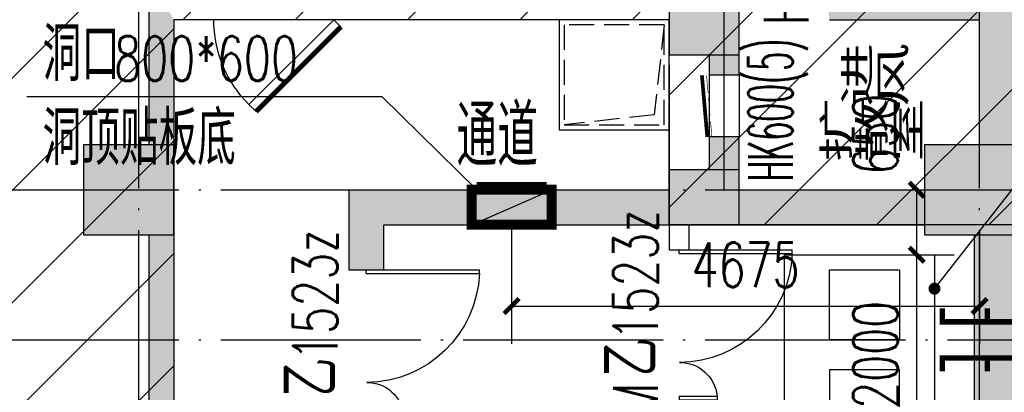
# Model space of a CAD drawing. Extents: x 797781 to 1255204, y 21234 to 1024248.
# Tile 65 of 256: x 979320 to 989156, y 95318 to 99042. Entities that reach past the tile are written whole.
import ezdxf

# ---------------------------------------------------------------- set-up
doc = ezdxf.new("R2010")
doc.units = 0
doc.header["$LTSCALE"] = 1000
doc.header["$MEASUREMENT"] = 0
doc.linetypes.add('230303生产综合楼-平面图_t8$0$DASH', pattern=[0.35, 0.25, -0.1])
doc.linetypes.add('230303生产综合楼-平面图_t8$0$DOTE', pattern=[2.42, 2, -0.2, 0.02, -0.2])
for name, color, linetype in [('230303生产综合楼-平面图_t8$0$AX-DK-RFK$0$$7$WINDOW', 4, 'Continuous'), ('230303生产综合楼-平面图_t8$0$AX-DK-RFK$0$$7$WINDOW_TEXT', 7, 'Continuous'), ('230303生产综合楼-平面图_t8$0$COLUMN', 40, 'Continuous'), ('230303生产综合楼-平面图_t8$0$DIM_LEAD', 3, 'Continuous'), ('230303生产综合楼-平面图_t8$0$DOOR_FIRE', 4, 'Continuous'), ('230303生产综合楼-平面图_t8$0$DOOR_FIRE_TEXT', 7, 'Continuous'), ('230303生产综合楼-平面图_t8$0$DOTE', 1, '230303生产综合楼-平面图_t8$0$DOTE'), ('230303生产综合楼-平面图_t8$0$DUCT-加压送风管', 1, 'Continuous'), ('230303生产综合楼-平面图_t8$0$PUB_DIM', 3, 'Continuous'), ('230303生产综合楼-平面图_t8$0$PUB_HATCH', 8, 'Continuous'), ('230303生产综合楼-平面图_t8$0$PUB_TEXT', 7, 'Continuous'), ('230303生产综合楼-平面图_t8$0$WALL', 40, 'Continuous'), ('230303生产综合楼-平面图_t8$0$WINDOW', 4, 'Continuous'), ('230303生产综合楼-平面图_t8$0$WINDOW_TEXT', 7, 'Continuous'), ('230303生产综合楼-平面图_t8$0$人防门', 1, 'Continuous'), ('230303生产综合楼-平面图_t8$0$条件', 7, 'Continuous'), ('230303生产综合楼-平面图_t8$0$板洞', 6, 'Continuous'), ('PUB_HATCH', 8, 'Continuous'), ('VALVE_消防', 7, 'Continuous')]:
    doc.layers.add(name, color=color, linetype=linetype)
doc.styles.add('230303生产综合楼-平面图_t8$0$_HZTXT', font='@HZTXT_E', dxfattribs={"width": 0.7, "bigfont": '@@HZTXT'})
doc.styles.add('230303生产综合楼-平面图_t8$0$_TCH_DIM', font='SIMPLEX', dxfattribs={"bigfont": 'GBCBIG'})
doc.styles.add('230303生产综合楼-平面图_T8$0$_TCH_DIM_T3', font='SIMPLEX', dxfattribs={"width": 0.705882, "bigfont": 'GBCBIG'})
doc.styles.add('230303生产综合楼-平面图_t8$0$_TCH_WINDOW', font='SIMPLEX', dxfattribs={"height": 3.5, "bigfont": 'GBCBIG'})
doc.styles.add('230303生产综合楼-平面图_t8$0$AX-DK-RFK$0$$7$_TCH_WINDOW', font='SIMPLEX.shx', dxfattribs={"width": 0.7, "height": 3.5, "bigfont": 'GBCBIG.shx'})
doc.styles.add('230303生产综合楼-平面图_t8$0$探索者', font='01-TSSDENG', dxfattribs={"width": 0.7, "bigfont": '02-TSSDCHN'})
doc.dimstyles.new('230303生产综合楼-平面图_T8$0$_TCH_ARCH&&150', dxfattribs={"dimtxt": 446.25, "dimasz": 150, "dimexe": 375, "dimexo": 450, "dimgap": 189.375, "dimtad": 1, "dimdec": 0, "dimzin": 0, "dimdsep": 46, "dimtxsty": '230303生产综合楼-平面图_T8$0$_TCH_DIM_T3', "dimblk": '230303生产综合楼-平面图_t8$0$_ArchTick', "dimcen": 0.09, "dimclrt": 7, "dimazin": 2, "dimtfac": 1, "dimtdec": 0, "dimtix": 1, "dimtmove": 2, "dimatfit": 3, "dimfxl": 1, "dimtolj": 1, "dimtzin": 0, "dimarcsym": 0})

# ---------------------------------------------------------------- blocks, each defined once
blk = doc.blocks.new('$VALVE$00000547')
at = {"const_width": 30}
for points in [[(0, 100), (-250, 100), (-250, 175)], [(0, 100), (0, 175)], [(0, 100), (250, 100), (250, 175)], [(-250, -175), (-250, -100), (0, -100)], [(0, -175), (0, -100)], [(250, -175), (250, -100), (0, -100)]]:
    blk.add_lwpolyline(points, dxfattribs=at)
blk = doc.blocks.new('230303生产综合楼-平面图_t8$0$jsk')
for points in [[(-598519.5, 378577.1), (-596519.5, 378577.1), (-596519.5, 377077.1), (-598519.5, 377077.1)], [(-598369.5, 377427.1), (-597669.5, 377427.1), (-597669.5, 378127.1), (-598369.5, 378127.1)], [(-596669.5, 377427.1), (-597369.5, 377427.1), (-597369.5, 378127.1), (-596669.5, 378127.1)]]:
    blk.add_lwpolyline(points, close=True)
blk = doc.blocks.new('230303生产综合楼-平面图_t8$0$_ArchTick')
at = {"color": 0, "linetype": 'ByBlock', "const_width": 0.3}
blk.add_lwpolyline([(-0.5, -0.5), (0.5, 0.5)], dxfattribs=at)
blk = doc.blocks.new('*D6554')
at = {"layer": '230303生产综合楼-平面图_t8$0$PUB_DIM', "color": 0, "lineweight": -2, "transparency": 16777216}
for p, q in [((670866.4, -258418.2), (671563.8, -258418.2)), ((671188.8, -259068.2), (671188.8, -258418.2)), ((670866.4, -259068.2), (671563.8, -259068.2))]:
    blk.add_line(p, q, dxfattribs=at)
at = {"layer": 'Defpoints', "color": 0, "transparency": 16777216}
for p in [(670416.4, -258418.2), (671188.8, -258418.2), (670416.4, -259068.2)]:
    blk.add_point(p, dxfattribs=at)
at = {"layer": '230303生产综合楼-平面图_t8$0$PUB_DIM', "color": 0, "lineweight": -2, "transparency": 16777216, "xscale": 150, "yscale": 150, "zscale": 150}
for p, rotation in [((671188.8, -258418.2), 90), ((671188.8, -259068.2), 270)]:
    blk.add_blockref('230303生产综合楼-平面图_t8$0$_ArchTick', p, dxfattribs=dict(at, rotation=rotation))
at = {"layer": '230303生产综合楼-平面图_t8$0$PUB_DIM', "color": 7, "transparency": 16777216, "insert": (670776.3, -257863.2), "char_height": 446.25, "attachment_point": 5, "rotation": 90, "style": '230303生产综合楼-平面图_T8$0$_TCH_DIM_T3'}
blk.add_mtext('\\A1;650', dxfattribs=at)
blk = doc.blocks.new('*D6555')
at = {"layer": '230303生产综合楼-平面图_t8$0$PUB_DIM', "color": 0, "lineweight": -2, "transparency": 16777216}
for p, q in [((670866.4, -259068.2), (671563.8, -259068.2)), ((671188.8, -261068.2), (671188.8, -259068.2)), ((670866.4, -261068.2), (671563.8, -261068.2))]:
    blk.add_line(p, q, dxfattribs=at)
at = {"layer": 'Defpoints', "color": 0, "transparency": 16777216}
for p in [(670416.4, -259068.2), (671188.8, -259068.2), (670416.4, -261068.2)]:
    blk.add_point(p, dxfattribs=at)
at = {"layer": '230303生产综合楼-平面图_t8$0$PUB_DIM', "color": 0, "lineweight": -2, "transparency": 16777216, "xscale": 150, "yscale": 150, "zscale": 150}
for p, rotation in [((671188.8, -259068.2), 90), ((671188.8, -261068.2), 270)]:
    blk.add_blockref('230303生产综合楼-平面图_t8$0$_ArchTick', p, dxfattribs=dict(at, rotation=rotation))
at = {"layer": '230303生产综合楼-平面图_t8$0$PUB_DIM', "color": 7, "transparency": 16777216, "insert": (670776.3, -260068.2), "char_height": 446.25, "attachment_point": 5, "rotation": 90, "style": '230303生产综合楼-平面图_T8$0$_TCH_DIM_T3'}
blk.add_mtext('\\A1;2000', dxfattribs=at)
blk = doc.blocks.new('*D6523')
at = {"layer": '230303生产综合楼-平面图_t8$0$PUB_DIM', "color": 0, "lineweight": -2, "transparency": 16777216}
for p, q in [((699778.9, -266653.1), (699778.9, -267791.3)), ((704454, -266653.1), (704454, -267791.3)), ((699778.9, -267416.3), (704454, -267416.3))]:
    blk.add_line(p, q, dxfattribs=at)
at = {"layer": 'Defpoints', "color": 0, "transparency": 16777216}
for p in [(699778.9, -266203.1), (704454, -266203.1), (704454, -267416.3)]:
    blk.add_point(p, dxfattribs=at)
at = {"layer": '230303生产综合楼-平面图_t8$0$PUB_DIM', "color": 0, "lineweight": -2, "transparency": 16777216, "xscale": 150, "yscale": 150, "zscale": 150, "rotation": 180}
blk.add_blockref('230303生产综合楼-平面图_t8$0$_ArchTick', (699778.9, -267416.3), dxfattribs=at)
at = {"layer": '230303生产综合楼-平面图_t8$0$PUB_DIM', "color": 0, "lineweight": -2, "transparency": 16777216, "xscale": 150, "yscale": 150, "zscale": 150}
blk.add_blockref('230303生产综合楼-平面图_t8$0$_ArchTick', (704454, -267416.3), dxfattribs=at)
at = {"layer": '230303生产综合楼-平面图_t8$0$PUB_DIM', "color": 7, "transparency": 16777216, "insert": (702116.4, -267003.8), "char_height": 446.25, "attachment_point": 5, "style": '230303生产综合楼-平面图_T8$0$_TCH_DIM_T3'}
blk.add_mtext('\\A1;4675', dxfattribs=at)
blk = doc.blocks.new('230303生产综合楼-平面图_t8$0$1000集水坑')
at = {"layer": '230303生产综合楼-平面图_t8$0$人防门', "color": 6}
blk.add_lwpolyline([(0, 1100), (1100, 1100), (1100, 0), (0, 0)], close=True, dxfattribs=at)
at = {"layer": '230303生产综合楼-平面图_t8$0$人防门', "color": 6, "linetype": '230303生产综合楼-平面图_t8$0$DASH'}
blk.add_lwpolyline([(50, 1050), (1050, 1050), (1050, 50), (50, 50)], close=True, dxfattribs=at)
blk.add_lwpolyline([(50, 1050), (150, 150), (1050, 50)], dxfattribs=at)
blk = doc.blocks.new('*D3178')
at = {"layer": '230303生产综合楼-平面图_t8$0$PUB_DIM', "color": 0, "lineweight": -2, "transparency": 16777216}
for p, q in [((979555, 94842.3), (978645.7, 94842.3)), ((979020.7, 94292.3), (979020.7, 94842.3)), ((979555, 94292.3), (978645.7, 94292.3))]:
    blk.add_line(p, q, dxfattribs=at)
at = {"layer": 'Defpoints', "color": 0, "transparency": 16777216}
for p in [(979020.7, 94842.3), (980005, 94842.3), (980005, 94292.3)]:
    blk.add_point(p, dxfattribs=at)
at = {"layer": '230303生产综合楼-平面图_t8$0$PUB_DIM', "color": 0, "lineweight": -2, "transparency": 16777216, "xscale": 150, "yscale": 150, "zscale": 150}
for p, rotation in [((979020.7, 94842.3), 90), ((979020.7, 94292.3), 270)]:
    blk.add_blockref('230303生产综合楼-平面图_t8$0$_ArchTick', p, dxfattribs=dict(at, rotation=rotation))
at = {"layer": '230303生产综合楼-平面图_t8$0$PUB_DIM', "color": 7, "transparency": 16777216, "insert": (978608.2, 95275.8), "char_height": 446.25, "attachment_point": 5, "rotation": 90, "style": '230303生产综合楼-平面图_T8$0$_TCH_DIM_T3'}
blk.add_mtext('\\A1;550', dxfattribs=at)
blk = doc.blocks.new('_FZH')
blk.add_lwpolyline([(-0.5, -0.5), (0.5, -0.5), (0.5, 0.5), (-0.5, 0.5)], close=True)
at = {"layer": 'PUB_HATCH'}
blk.add_solid([(-0.5, -0.5), (0.5, -0.5), (-0.5, 0.5), (0.5, 0.5)], dxfattribs=at)
blk = doc.blocks.new('230303生产综合楼-平面图_t8$0$$DorLib2D$00000085')
for p, q in [((-0.2071, 0.8321), (-0.1482, 0.891)), ((0.5, 0.125), (-0.2071, 0.8321)), ((0.5, 0.125), (0.5589, 0.1839))]:
    blk.add_line(p, q)
at = {"const_width": 0.0417}
blk.add_lwpolyline([(0.5589, 0.1839), (-0.1482, 0.891)], dxfattribs=at)
blk.add_arc((0.5, 0.125), 1, 135, 180)
blk = doc.blocks.new('230303生产综合楼-平面图_t8$0$$DorLib2D$00000225')
at = {"color": 0}
for p, q in [((0.475, -0.0014), (0.475, 0.7521)), ((0.475, 0.7521), (0.5, 0.7521)), ((0.5, -0.0014), (0.5, 0.7521)), ((-0.5, 0), (-0.5, 0.252)), ((-0.475, 0.252), (-0.5, 0.252)), ((-0.475, 0), (-0.475, 0.252)), ((-0.475, 0), (-0.5, 0)), ((0.475, -0.0014), (0.5, -0.0014))]:
    blk.add_line(p, q, dxfattribs=at)
for centre, radius, start, end in [((0.5046, -0.0019), 0.7546, 92.24927, 179.72377), ((-0.5008, 0.0026), 0.2508, 359.78987, 84.09744)]:
    blk.add_arc(centre, radius, start, end, dxfattribs=at)
blk = doc.blocks.new('230303生产综合楼-平面图_t8$0$AX-DK-RFK$0$$7$$DorLib2D$00000249')
at = {"color": 0}
for points, const_width in [([(-0.504, 0.274), (0.492, 0.361)], 0.06), ([(-0.5, 0.2), (-0.254, 0.221)], 0.01), ([(-0.156, 0.23), (0.13, 0.255)], 0.01), ([(0.207, 0.262), (0.496, 0.287)], 0.01)]:
    blk.add_lwpolyline(points, dxfattribs=dict(at, const_width=const_width))
blk = doc.blocks.new('230303生产综合楼-平面图_t8$0$-1FXHS1')
at = {"color": 0, "rotation": 90}
blk.add_blockref('230303生产综合楼-平面图_t8$0$jsk', (1048443.5, 337451.2), dxfattribs=at)
at = {"layer": '230303生产综合楼-平面图_t8$0$PUB_DIM'}
dim = blk.add_linear_dim(base=(671188.8, -258418.2), p1=(670416.4, -259068.2), p2=(670416.4, -258418.2), angle=90, dimstyle='230303生产综合楼-平面图_T8$0$_TCH_ARCH&&150', dxfattribs=at)
dim.commit()
dim.dimension.update_dxf_attribs({"geometry": '*D6554', "text_midpoint": (670776.3, -257863.2), "dimtype": 161})
dim = blk.add_aligned_dim(p1=(670416.4, -261068.2), p2=(670416.4, -259068.2), distance=-772.4, dimstyle='230303生产综合楼-平面图_T8$0$_TCH_ARCH&&150', dxfattribs=at)
dim.commit()
dim.dimension.update_dxf_attribs({"geometry": '*D6555', "text_midpoint": (670776.3, -260068.2)})
blk = doc.blocks.new('230303生产综合楼-平面图_t8$0$-1FND')
at = {"layer": '230303生产综合楼-平面图_t8$0$DIM_LEAD'}
for p, q in [((698486.4, -265323.1), (694937, -265323.1)), ((699430.4, -266253.1), (698486.4, -265323.1)), ((699430.4, -266253.1), (698486.4, -265323.1))]:
    blk.add_line(p, q, dxfattribs=at)
at = {"layer": '230303生产综合楼-平面图_t8$0$DUCT-加压送风管', "const_width": 52.5}
blk.add_lwpolyline([(700129.9, -266203.1), (699429.9, -266203.1)], dxfattribs=at)
at = {"layer": '230303生产综合楼-平面图_t8$0$条件', "color": 1, "const_width": 100, "elevation": 3050}
blk.add_lwpolyline([(699380.8, -266603.1), (699380.8, -266253.1), (700180.8, -266253.1), (700180.8, -266603.1), (699380.8, -266603.1)], dxfattribs=at)
at = {"layer": '230303生产综合楼-平面图_t8$0$条件', "color": 1, "elevation": 3050}
blk.add_lwpolyline([(699380.8, -266603.1), (700180.8, -266253.1)], dxfattribs=at)
at = {"layer": '230303生产综合楼-平面图_t8$0$PUB_TEXT', "style": '230303生产综合楼-平面图_t8$0$_TCH_DIM'}
for s, p in [('洞口', (695094.5, -265165.6)), ('洞顶贴板底', (695094.5, -266005.6))]:
    blk.add_text(s, height=536.17, dxfattribs=at).set_placement(p)
at = {"layer": '230303生产综合楼-平面图_t8$0$PUB_TEXT', "style": '230303生产综合楼-平面图_t8$0$_TCH_DIM', "width": 0.705882}
blk.add_text('800*600', height=446.25, dxfattribs=at).set_placement((695809.4, -265165.6))
at = {"layer": '230303生产综合楼-平面图_t8$0$PUB_DIM'}
dim = blk.add_aligned_dim(p1=(699778.9, -266203.1), p2=(704454, -266203.1), distance=-1213.2, dimstyle='230303生产综合楼-平面图_T8$0$_TCH_ARCH&&150', dxfattribs=at)
dim.commit()
dim.dimension.update_dxf_attribs({"geometry": '*D6523', "text_midpoint": (702116.4, -267003.8)})

msp = doc.modelspace()

# ---------------------------------------------------------------- hatches: boundary and pattern name
at = {"layer": '230303生产综合楼-平面图_t8$0$PUB_HATCH'}
h = msp.add_hatch(dxfattribs=at)
h.set_pattern_fill('ANSI31', color=256, scale=500)
h.set_pattern_definition([(45, (742304.1, -46432.5), (-561.266, 561.266), [])])
h.paths.add_polyline_path([(930109.1, 68893.4), (930108.6, 82492.3), (938508.6, 82492.3), (938508.2, 85667.3), (943409, 85667.3), (943409.3, 93092.3), (943762.1, 93092.3), (943758.6, 95392.3), (943508.6, 95392.3), (943508.6, 101792.3), (951058.6, 101792.3), (951058.6, 104092.3), (952808.6, 104092.3), (952808.6, 105392.3), (952708.2, 105392.3), (952709, 111192.3), (938408.6, 111192.3), (938408.6, 112942.3), (934909, 112942.3), (934909, 113292.3), (935009, 113392.3), (935009, 113792.3), (932409, 113792.3), (932409, 113392.3), (932509, 113292.3), (932509, 112992.3), (930408.6, 112992.3), (930408.6, 111192.3), (913308.6, 111192.3), (913308.6, 119592.3), (899708.6, 119592.3), (899708.6, 116092.3), (899708.6, 114673.2), (899708.6, 111192.3), (895158.6, 111192.3), (895158.6, 96992.3), (899608.6, 96992.3), (899608.6, 98042.3), (902558.6, 98042.3), (902558.6, 96992.3), (904808.6, 96992.3), (904808.2, 86592.3), (896359, 86592.3), (896156.1, 86592.3), (896158.6, 81292.3), (896158.6, 73892.3), (896158.6, 70892.3), (896358.6, 70892.3), (897858.6, 70892.3), (897858.6, 70042.3), (900108.6, 70042.3), (900108.6, 68892.3)])
h.paths.add_polyline_path([(930105.6, 68892.3), (955656.4, 68892.3), (955656.4, 72492.3), (963356.4, 72492.3), (963356.4, 68892.3), (986709.3, 68892.3), (986709.3, 70442.3), (987458.6, 70442.3), (987458.6, 70892.3), (989258.6, 70892.3), (989256.4, 88842.3), (986008.6, 88842.3), (986008.6, 90692.3), (982958.6, 90692.3), (982958.6, 94955.7), (980858.6, 94955.7), (980858.6, 99042.3), (985808.6, 99042.3), (985808.6, 96992.3), (989256.4, 96992.3), (989256.4, 109542.3), (987108.6, 109542.3), (987108.6, 109842.3), (986208.6, 109842.3), (986208.6, 111192.3), (963706.4, 111192.3), (963706.4, 119592.3), (955308.6, 119592.3), (955304.2, 111192.3), (952709, 111192.7), (952709, 105392.3), (955356.4, 105392.3), (955357.5, 98892.3), (952859.7, 98892.3), (952858.6, 95342.3), (952858.6, 94880.1), (952858.6, 93092.3), (943407.1, 93092.3), (943407.1, 85667.3), (938508.6, 85667.3), (938508.6, 82492.3), (930107.1, 82492.3)])
for points in [[(987391.9, 99209), (987408.6, 99042.3), (988908.6, 99042.3), (989025.2, 99175.7), (988908.6, 99292.3), (987508.6, 99292.3)], [(980608.6, 97792.3), (980858.6, 97792.3), (980858.6, 99042.3), (980775.2, 99192.3), (980608.6, 99192.3)], [(988908.6, 97792.3), (989258.6, 97792.3), (989258.6, 99192.3), (989025.2, 99175.7), (988908.6, 99042.3)], [(986508.6, 98692.3), (986208.6, 98692.3), (986208.6, 98492.3), (986508.6, 98492.3)], [(986208.6, 97542.3), (986508.6, 97542.3), (986508.6, 97872.3), (986208.6, 97872.3)], [(985808.6, 96992.3), (985808.6, 97342.3), (982608.6, 97342.3), (982958.6, 96992.3)], [(982608.6, 97342.3), (982608.6, 96542.3), (982958.6, 96542.3), (982958.6, 96992.3)], [(988358.6, 96992.3), (988358.6, 97342.3), (986508.6, 97342.3), (986508.6, 96992.3)], [(980858.6, 96892.3), (980608.6, 96892.3), (980608.6, 94642.3), (980858.6, 94942.3)], [(989258.6, 96892.3), (988858.6, 96892.3), (988858.6, 89392.3), (989258.6, 89392.3)]]:
    msp.add_hatch(color=256, dxfattribs=at).paths.add_polyline_path(points)

# ---------------------------------------------------------------- linework, layer by layer
at = {"layer": '230303生产综合楼-平面图_t8$0$AX-DK-RFK$0$$7$WINDOW'}
for p, q in [((985808.6, 98592.3), (985808.6, 97542.3)), ((986208.6, 98492.3), (986208.6, 97872.3)), ((986508.6, 98492.3), (986508.6, 97872.3))]:
    msp.add_line(p, q, dxfattribs=at)
at = {"layer": '230303生产综合楼-平面图_t8$0$DIM_LEAD'}
msp.add_line((988458.6, 96354), (989593.3, 97805), dxfattribs=at)
at = {"layer": '230303生产综合楼-平面图_t8$0$DIM_LEAD', "const_width": 60}
msp.add_lwpolyline([(988440.1, 96330.3, 1), (988477.1, 96377.6, 1)], format="xyb", close=True, dxfattribs=at)
at = {"layer": '230303生产综合楼-平面图_t8$0$DOTE'}
for p, q in [((980508.6, 68317.3), (980508.6, 119117.3)), ((988908.6, 68317.3), (988908.6, 119117.3)), ((986358.6, 97342.3), (986358.6, 102732.6)), ((870008.6, 97342.3), (989908.6, 97342.3)), ((870008.6, 95842.3), (989908.6, 95842.3))]:
    msp.add_line(p, q, dxfattribs=at)
at = {"layer": '230303生产综合楼-平面图_t8$0$WALL'}
for p, q in [((980608.6, 99192.3), (980608.6, 97792.3)), ((980858.6, 99042.3), (980858.6, 97792.3)), ((985958.6, 99017.3), (985958.6, 99017.3)), ((987408.6, 99042.3), (988908.6, 99042.3)), ((988908.6, 97792.3), (988908.6, 99042.3)), ((985908.6, 98842.3), (985908.6, 98842.3)), ((985958.6, 98842.3), (985958.6, 98842.3)), ((986108.6, 98842.3), (986108.6, 98842.3)), ((986308.6, 98842.3), (986308.6, 98842.3)), ((986208.6, 98692.3), (986208.6, 98492.3)), ((986508.6, 98492.3), (986508.6, 98692.3)), ((986208.6, 98492.3), (986508.6, 98492.3)), ((986508.6, 97872.3), (986208.6, 97872.3)), ((986208.6, 97872.3), (986208.6, 97542.3)), ((986508.6, 97542.3), (986508.6, 97872.3)), ((982608.6, 97342.3), (985808.6, 97342.3)), ((982608.6, 97342.3), (982608.6, 96542.3)), ((986508.6, 97342.3), (988358.6, 97342.3)), ((985908.6, 97092.3), (985908.6, 97092.3)), ((986133.6, 97092.3), (986133.6, 97092.3)), ((986358.6, 97092.3), (986358.6, 97092.3)), ((982958.6, 96992.3), (985808.6, 96992.3)), ((982958.6, 96542.3), (982958.6, 96992.3)), ((985808.6, 96992.3), (985808.6, 96742.3)), ((986008.6, 96742.3), (986008.6, 96992.3)), ((986508.6, 96992.3), (988358.6, 96992.3)), ((980608.6, 96892.3), (980608.6, 94642.3)), ((980858.6, 96892.3), (980858.6, 94942.3)), ((988858.6, 89392.3), (988858.6, 96892.3)), ((985808.6, 96742.3), (986008.6, 96742.3)), ((982608.6, 96542.3), (982958.6, 96542.3))]:
    msp.add_line(p, q, dxfattribs=at)
at = {"layer": '230303生产综合楼-平面图_t8$0$板洞', "color": 5}
msp.add_lwpolyline([(980858.6, 99042.3), (980858.6, 94942.3), (982958.6, 94942.3), (982958.6, 90692.3), (986008.6, 90692.3), (986008.6, 88842.3), (989258.6, 88842.3), (989258.6, 96992.3), (985808.6, 96992.3), (985808.6, 99042.3), (980858.6, 99042.3)], dxfattribs=at)

# ---------------------------------------------------------------- block references
for name, p in [('230303生产综合楼-平面图_t8$0$-1FND', (284454.6, 363595.4)), ('230303生产综合楼-平面图_t8$0$-1FXHS1', (317092.2, 355760.5))]:
    msp.add_blockref(name, p)
at = {"layer": '230303生产综合楼-平面图_t8$0$AX-DK-RFK$0$$7$WINDOW'}
ref = msp.add_blockref('230303生产综合楼-平面图_t8$0$AX-DK-RFK$0$$7$$DorLib2D$00000249', (986358.6, 98182.3), dxfattribs=dict(at, xscale=-620, yscale=-620, zscale=300, rotation=270.0000000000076))
ref.add_attrib('A', 'HK600(5)', (987042.8, 97426.3), dxfattribs={"layer": '230303生产综合楼-平面图_t8$0$AX-DK-RFK$0$$7$WINDOW_TEXT', "ltscale": 2, "height": 446.25, "rotation": 90, "style": '230303生产综合楼-平面图_t8$0$AX-DK-RFK$0$$7$_TCH_WINDOW', "width": 0.494118})
at = {"layer": '230303生产综合楼-平面图_t8$0$COLUMN'}
for p, xscale, yscale, zscale in [((986158.6, 98992.3), 700.0000000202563, 600.0000000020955, 600.0000000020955), ((980408.6, 97342.3), 900.0030096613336, 900, 900), ((988808.6, 97342.3), 900.0000006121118, 900.0000006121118, 900.0000006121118), ((986158.6, 97267.3), 700, 550.0000000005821, 550.0000000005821)]:
    msp.add_blockref('_FZH', p, dxfattribs=dict(at, xscale=xscale, yscale=yscale, zscale=zscale))
at = {"layer": '230303生产综合楼-平面图_t8$0$DOOR_FIRE', "xscale": -1500, "yscale": 1500}
for p, zscale, rotation in [((985908.6, 95992.3), 200, 270.0000000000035), ((982783.6, 95792.3), 350, 269.9999259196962)]:
    msp.add_blockref('230303生产综合楼-平面图_t8$0$$DorLib2D$00000225', p, dxfattribs=dict(at, zscale=zscale, rotation=rotation))
at = {"layer": '230303生产综合楼-平面图_t8$0$WINDOW'}
ref = msp.add_blockref('230303生产综合楼-平面图_t8$0$$DorLib2D$00000085', (981858.6, 99192.3), dxfattribs=dict(at, xscale=1200, yscale=-1200, zscale=300))
ref.add_attrib('A', 'HHFM1220(6)', (980295, 99423.2), dxfattribs={"layer": '230303生产综合楼-平面图_t8$0$WINDOW_TEXT', "ltscale": 2, "height": 446.25, "style": '230303生产综合楼-平面图_t8$0$_TCH_WINDOW', "width": 0.705882})
at = {"layer": '230303生产综合楼-平面图_t8$0$人防门', "xscale": -1}
msp.add_blockref('230303生产综合楼-平面图_t8$0$1000集水坑', (985808.6, 97942.3), dxfattribs=at)
at = {"layer": 'VALVE_消防', "xscale": 1.8, "yscale": 1.8, "zscale": 1.8}
msp.add_blockref('$VALVE$00000547', (988985.8, 95842.3), dxfattribs=at)

# ---------------------------------------------------------------- texts
at = {"layer": '230303生产综合楼-平面图_t8$0$DOOR_FIRE_TEXT', "style": '230303生产综合楼-平面图_t8$0$_TCH_WINDOW', "width": 0.705882}
for s, rotation, p in [('1523z', 90, (985696.1, 95833.5)), ('1523z', 89.99993, (982496.1, 95633.5)), ('FM', 90, (985696.1, 94846.1))]:
    msp.add_text(s, height=446.25, rotation=rotation, dxfattribs=at).set_placement(p)
at = {"layer": '230303生产综合楼-平面图_t8$0$DOOR_FIRE_TEXT', "style": '230303生产综合楼-平面图_t8$0$_TCH_WINDOW'}
for rotation, p in [(90, (985696.1, 95476.1)), (89.99993, (982496.1, 95276.1))]:
    msp.add_text('乙', height=536.2, rotation=rotation, dxfattribs=at).set_placement(p)
at = {"layer": '230303生产综合楼-平面图_t8$0$PUB_TEXT', "color": 1, "style": '230303生产综合楼-平面图_t8$0$_HZTXT', "width": 0.7}
for s, p in [('进风', (987502.6, 98194.2)), ('扩散室', (987292.4, 97643.1))]:
    msp.add_text(s, height=536.17, rotation=0, dxfattribs=at).set_placement(p)
at = {"layer": '230303生产综合楼-平面图_t8$0$PUB_TEXT', "style": '230303生产综合楼-平面图_t8$0$探索者', "width": 0.7}
msp.add_text('通道', height=612.77, dxfattribs=at).set_placement((983682.6, 97575.1))
at = {"layer": '230303生产综合楼-平面图_t8$0$WINDOW_TEXT', "style": '230303生产综合楼-平面图_t8$0$_TCH_WINDOW', "width": 0.705882}
msp.add_text('HM0716', height=446.25, rotation=90, dxfattribs=at).set_placement((987199, 98988.3))

# ---------------------------------------------------------------- dimensions: what is measured, and where the dimension line sits
at = {"layer": '230303生产综合楼-平面图_t8$0$PUB_DIM'}
dim = msp.add_linear_dim(base=(979020.7, 94842.3), p1=(980005, 94292.3), p2=(980005, 94842.3), angle=90, dimstyle='230303生产综合楼-平面图_T8$0$_TCH_ARCH&&150', dxfattribs=at)
dim.commit()
dim.dimension.update_dxf_attribs({"geometry": '*D3178', "text_midpoint": (978608.2, 95275.8), "dimtype": 161})

doc.saveas('drawing.dxf')
